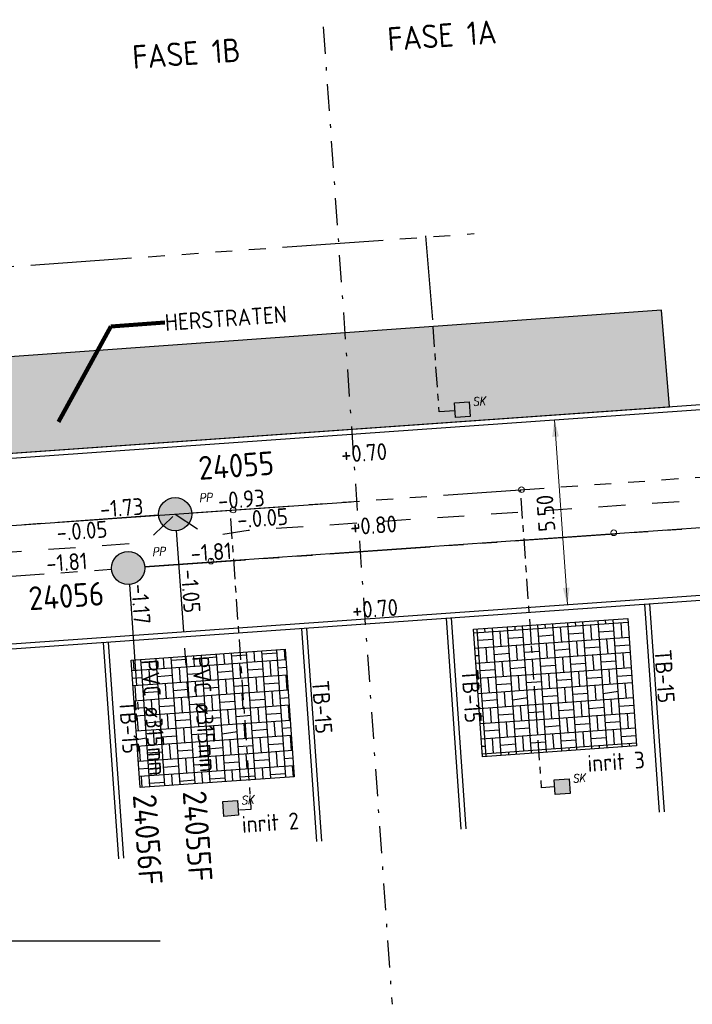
# Model space of a CAD drawing. Extents: x -410 to 7352, y -1401 to 655.
# Tile 20 of 185: x -88 to -68, y -251 to -221. Entities that reach past the tile are written whole.
import ezdxf
from ezdxf.enums import TextEntityAlignment as Align

# ---------------------------------------------------------------- set-up
doc = ezdxf.new("R2010")
doc.units = 0
doc.header["$MEASUREMENT"] = 0
for name, pattern in [('DGN Style 4', [1.6, 0.8, -0.4, 0, -0.4]), ('DRAIN streng', [1.6, 0.8, -0.8]), ('DWA streng', [5.5, 3, -0.5, 0.5, -0.5, 0.5, -0.5]), ('VRWA kolkafvoer', [1.2, 0.6, -0.2, 0.2, -0.2]), ('VRWA streng', [7.5, 3, -0.5, 0.5, -0.5, 0.5, -0.5, 0.5, -0.5, 0.5, -0.5])]:
    doc.linetypes.add(name, pattern=pattern)
for name, color, linetype in [('ALG werkgrens', 7, 'Continuous'), ('DWARS doorsnedelijn', 7, 'DGN Style 4'), ('RIO aanbr ALG inlaat', 7, 'Continuous'), ('RIO aanbr ALG kolken en draingoten', 7, 'Continuous'), ('RIO aanbr DRAIN streng', 5, 'DRAIN streng'), ('RIO aanbr DWA BOB en stroomrichting', 30, 'Continuous'), ('RIO aanbr DWA putnummer', 30, 'Continuous'), ('RIO aanbr DWA putten', 30, 'Continuous'), ('RIO aanbr DWA streng', 30, 'DWA streng'), ('RIO aanbr DWA strenggegevens', 30, 'Continuous'), ('RIO aanbr VRWA BOB en stroomrichting', 4, 'Continuous'), ('RIO aanbr VRWA kolkafvoer', 4, 'VRWA kolkafvoer'), ('RIO aanbr VRWA putnummer', 4, 'Continuous'), ('RIO aanbr VRWA putten en uitstroombakken', 4, 'Continuous'), ('RIO aanbr VRWA streng', 4, 'VRWA streng'), ('RIO aanbr VRWA strenggegevens', 4, 'Continuous'), ('RIO best VRWA streng', 253, 'VRWA streng'), ('VERH aanbr arcering', 252, 'Continuous'), ('VERH aanbr maatvoering', 7, 'Continuous'), ('VERH aanbr tekst hoogtemaat', 5, 'Continuous'), ('VERH aanbr tekst kantopsluiting', 5, 'Continuous'), ('VERH aanbr tekst overig', 7, 'Continuous'), ('VERH aanbr trottoirband', 2, 'Continuous')]:
    doc.layers.add(name, color=color, linetype=linetype)
doc.layers.add('ALG_viewport', color=7, linetype='Continuous', plot=False)
doc.layers.add('VERH aanbr arcering lijnen', color=3, linetype='Continuous', plot=False)
doc.styles.add('rio BOB 2 mm', font='isocp.shx', dxfattribs={"height": 0.0025})
doc.styles.add('rio putnummer 3.5 mm', font='isocp.shx', dxfattribs={"height": 0.0035})
doc.styles.add('rio tekst strenggegevens 2 mm', font='isocp.shx', dxfattribs={"height": 0.0025})
doc.styles.add('Style-ENGINEERING I 0.20944', font='txt.shx', dxfattribs={"oblique": 12})
doc.styles.add('Style-INTL_ISO', font='isocp.shx')
doc.styles.add('verh hoogtemaat 2 mm', font='isocp.shx', dxfattribs={"height": 0.0025})
doc.styles.add('verh kantopsluiting 2 mm', font='isocp.shx', dxfattribs={"height": 0.0025})
doc.styles.add('verh tekst overig 2 mm', font='isocp.shx', dxfattribs={"height": 0.0025})
doc.styles.add('verh tekst overig 3 mm', font='isocp.shx', dxfattribs={"height": 0.0035})
doc.dimstyles.new('maatvoering', dxfattribs={"dimscale": 200, "dimtxt": 0.0025, "dimasz": 0.0025, "dimexe": 0.00125, "dimexo": 0.00125, "dimgap": 0.001, "dimtad": 1, "dimjust": 1, "dimzin": 3, "dimdsep": 46, "dimtxsty": 'Style-INTL_ISO', "dimcen": 0.09, "dimse1": 1, "dimse2": 1, "dimclrd": 7, "dimclre": 7, "dimclrt": 256, "dimadec": 4, "dimazin": 3, "dimtfac": 1, "dimtmove": 1, "dimatfit": 3, "dimfxl": 1, "dimfrac": 2, "dimtzin": 3, "dimlwd": 0, "dimlwe": 0, "dimarcsym": 0})

# ---------------------------------------------------------------- blocks, each defined once
blk = doc.blocks.new('POLYESTERPUT')
at = {"layer": 'RIO aanbr DWA putten'}
blk.add_hatch(color=256, dxfattribs=at).paths.add_polyline_path([(-0.4927991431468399, 0.000892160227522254, 0.9999999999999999), (0.492799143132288, -0.000892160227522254, 0.9999999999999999)])
blk.add_circle((0, 0), 0.49279995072, dxfattribs=at)
at = {"layer": 'RIO aanbr DWA putten', "style": 'Style-ENGINEERING I 0.20944', "oblique": 12.00002806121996, "width": 0.88}
blk.add_text('PP', height=0.2499999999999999, rotation=359.8962722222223, dxfattribs=at).set_placement((0.7365504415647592, 0.2975719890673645))
blk = doc.blocks.new('POLYESTERPUT_1')
at = {"layer": 'RIO aanbr VRWA putten en uitstroombakken'}
blk.add_hatch(color=256, dxfattribs=at).paths.add_polyline_path([(-0.4927991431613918, 0.0008921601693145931, 0.9999999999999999), (0.492799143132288, -0.0008921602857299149, 0.9999999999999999)])
blk.add_circle((0, -5.820766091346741e-11), 0.49279995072, dxfattribs=at)
at = {"layer": 'RIO aanbr VRWA putten en uitstroombakken', "style": 'Style-ENGINEERING I 0.20944', "oblique": 12.00002806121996, "width": 0.88}
blk.add_text('PP', height=0.2499999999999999, rotation=359.8962722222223, dxfattribs=at).set_placement((0.7365504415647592, 0.2975719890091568))
blk = doc.blocks.new('*D131')
at = {"layer": 'Defpoints', "transparency": 16777216}
for p in [(73911.47146776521, 444999.1088925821), (73912.80268201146, 444996.4632182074), (73912.99712048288, 444993.7021739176), (73911.85786996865, 444993.6219455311)]:
    blk.add_point(p, dxfattribs=at)
at = {"layer": 'VERH aanbr maatvoering', "color": 7, "linetype": 'Continuous', "lineweight": 0, "transparency": 16777216}
blk.add_line((73912.61071827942, 444999.1891209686), (73912.99712048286, 444993.7021739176), dxfattribs=at)
at = {"layer": 'VERH aanbr maatvoering', "lineweight": 0, "transparency": 16777216, "extrusion": (0, 0, -1)}
blk.add_solid([(-73912.54608937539, 444998.6833313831), (-73912.61071827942, 444999.1891209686), (-73912.7455952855, 444998.6973810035)], dxfattribs=at)
at = {"layer": 'VERH aanbr maatvoering', "lineweight": 0, "transparency": 16777216}
blk.add_solid([(73913.06174938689, 444994.2079635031), (73912.99712048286, 444993.7021739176), (73912.86224347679, 444994.1939138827)], dxfattribs=at)
at = {"layer": 'VERH aanbr maatvoering', "linetype": 'Continuous', "transparency": 16777216, "style": 'Style-INTL_ISO'}
blk.add_text('5.50', height=0.5, rotation=94.02823749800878, dxfattribs=at).set_placement((73912.3933039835, 444995.8705570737), align=Align.MIDDLE_LEFT)
blk = doc.blocks.new('STRAATKOLK')
at = {"layer": 'RIO aanbr ALG kolken en draingoten'}
for p, q in [((-0.2197497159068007, 0.220000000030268), (0.2202502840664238, 0.2189999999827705)), ((-0.2197497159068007, -0.2199999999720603), (-0.2197497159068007, 0.220000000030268)), ((0.2202502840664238, 0.2189999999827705), (0.2202502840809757, -0.2189999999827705)), ((0.2202502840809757, -0.2189999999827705), (-0.2197497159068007, -0.2199999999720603))]:
    blk.add_line(p, q, dxfattribs=at)
at = {"layer": 'RIO aanbr ALG kolken en draingoten', "extrusion": (0, 0, -1)}
blk.add_solid([(0.2197497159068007, 0.220000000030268), (0.2197497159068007, -0.2199999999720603), (-0.2202502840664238, 0.2189999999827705), (-0.2202502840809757, -0.2189999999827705)], dxfattribs=at)
at = {"layer": 'RIO aanbr ALG kolken en draingoten', "style": 'Style-ENGINEERING I 0.20944', "oblique": 12.00002806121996, "width": 0.88}
blk.add_text('SK', height=0.2499999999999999, rotation=359.955613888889, dxfattribs=at).set_placement((0.3202502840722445, 0.09199999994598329))
blk = doc.blocks.new('INLAAT')
at = {"color": 0, "linetype": 'ByBlock', "lineweight": -2}
blk.add_circle((-0.0002548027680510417, -2.852859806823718e-05), 0.083804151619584, dxfattribs=at)
blk = doc.blocks.new('A$C1E1F0ED6')
at = {"layer": 'VERH aanbr arcering'}
h = blk.add_hatch(dxfattribs=at)
h.set_pattern_fill('ELLEBOOG', color=256, style=0)
h.set_pattern_definition([(184.027333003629, (187.4548129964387, 12.17203365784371), (-2.87897001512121, 2.503986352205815), [0.676, -2.02]), (94.02733300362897, (187.229371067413, 12.15616114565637), (-2.499715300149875, -2.882679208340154), [0.675, -2.025]), (184.027333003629, (187.3916038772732, 13.0698112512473), (-2.87897001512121, 2.503986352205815), [0.675, -2.021]), (184.027333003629, (187.3283947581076, 13.96758884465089), (-2.87897001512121, 2.503986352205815), [0.676, -2.02]), (184.027333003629, (186.557035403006, 12.10882453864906), (-2.87897001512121, 2.503986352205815), [0.676, -2.02]), (184.027333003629, (186.4938262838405, 13.00660213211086), (-2.87897001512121, 2.503986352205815), [0.676, -2.02]), (184.027333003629, (186.4306171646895, 13.90437972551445), (-2.87897001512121, 2.503986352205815), [0.676, -2.02]), (184.027333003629, (185.6592578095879, 12.04561541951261), (-2.87897001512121, 2.503986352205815), [0.676, -2.02]), (184.027333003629, (185.5950511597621, 12.94332278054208), (-2.87897001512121, 2.503986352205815), [0.675, -2.021]), (184.027333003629, (185.5329098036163, 13.8401730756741), (-2.87897001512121, 2.503986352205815), [0.6760007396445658, -2.019999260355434]), (94.02733300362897, (187.1661619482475, 13.05393873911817), (-2.499715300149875, -2.882679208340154), [0.675, -2.025]), (94.02733300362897, (187.1029528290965, 13.95171633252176), (-2.499715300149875, -2.882679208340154), [0.675, -2.025]), (94.02733300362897, (186.3315934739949, 12.09295202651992), (-2.499715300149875, -2.882679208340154), [0.675, -2.025]), (94.02733300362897, (186.2684545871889, 12.98973208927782), (-2.499715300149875, -2.882679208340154), [0.676, -2.024]), (94.02733300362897, (186.2051752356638, 13.88850721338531), (-2.499715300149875, -2.882679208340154), [0.675, -2.025]), (94.02733300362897, (185.4338158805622, 12.02974290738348), (-2.499715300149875, -2.882679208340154), [0.675, -2.025]), (94.02733300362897, (185.3716042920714, 12.9275907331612), (-2.499715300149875, -2.882679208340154), [0.6750007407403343, -2.024999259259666]), (94.02733300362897, (185.3073976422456, 13.82529809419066), (-2.499715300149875, -2.882679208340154), [0.675, -2.025]), (184.027333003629, (187.2135687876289, 12.38060554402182), (-2.87897001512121, 2.503986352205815), [0.674, -2.022]), (184.027333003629, (186.9753171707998, 12.58938812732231), (-2.87897001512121, 2.503986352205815), [0.677, -2.019]), (184.027333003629, (186.7330754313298, 12.79788978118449), (-2.87897001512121, 2.503986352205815), [0.674, -2.022]), (94.02733300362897, (186.9901219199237, 12.36487349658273), (-2.499715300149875, -2.882679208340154), [0.675, -2.025]), (94.02733300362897, (186.7488777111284, 12.57344538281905), (-2.499715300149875, -2.882679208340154), [0.675, -2.025]), (94.02733300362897, (186.5086310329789, 12.78208750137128), (-2.499715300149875, -2.882679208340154), [0.6750007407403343, -2.024999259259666]), (184.027333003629, (187.1503596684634, 13.27838313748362), (-2.87897001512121, 2.503986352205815), [0.674, -2.022]), (184.027333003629, (187.0871505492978, 14.1761607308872), (-2.87897001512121, 2.503986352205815), [0.674, -2.022]), (184.027333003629, (186.3157911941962, 12.31739642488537), (-2.87897001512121, 2.503986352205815), [0.674, -2.022]), (184.027333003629, (186.2525820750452, 13.21517401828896), (-2.87897001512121, 2.503986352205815), [0.674, -2.022]), (184.027333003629, (186.1894431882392, 14.11195408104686), (-2.87897001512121, 2.503986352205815), [0.6750007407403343, -2.020999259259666]), (184.027333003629, (185.4180136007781, 12.25418730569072), (-2.87897001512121, 2.503986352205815), [0.67, -2.026]), (189.2294265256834, (185.3547342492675, 13.15296242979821), (-26.70379921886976, -4.586797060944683), [0.6700007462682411, -29.10865496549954]), (184.027333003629, (185.2925928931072, 14.04981272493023), (-2.87897001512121, 2.503986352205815), [0.671, -2.025]), (184.027333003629, (186.911110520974, 13.48709548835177), (-2.87897001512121, 2.503986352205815), [0.676, -2.02]), (184.027333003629, (186.8479014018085, 14.38487308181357), (-2.87897001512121, 2.503986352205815), [0.677, -2.019]), (184.027333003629, (186.0765420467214, 12.52610877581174), (-2.87897001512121, 2.503986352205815), [0.676, -2.02]), (184.027333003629, (186.0133329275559, 13.42388636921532), (-2.87897001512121, 2.503986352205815), [0.676, -2.02]), (184.027333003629, (185.9501238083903, 14.32166396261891), (-2.87897001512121, 2.503986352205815), [0.6760007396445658, -2.019999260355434]), (184.027333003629, (185.1787644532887, 12.46289965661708), (-2.87897001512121, 2.503986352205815), [0.446, -2.25]), (184.027333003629, (185.1155553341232, 13.36067725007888), (-2.87897001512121, 2.503986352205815), [0.446, -2.25]), (184.027333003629, (185.0523462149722, 14.25845484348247), (-2.87897001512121, 2.503986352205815), [0.446, -2.25]), (184.027333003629, (186.6698663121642, 13.69566737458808), (-2.87897001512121, 2.503986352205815), [0.674, -2.022]), (184.027333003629, (186.6066571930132, 14.59344496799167), (-2.87897001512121, 2.503986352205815), [0.674, -2.022]), (184.027333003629, (185.8352978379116, 12.73468066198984), (-2.87897001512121, 2.503986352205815), [0.674, -2.022]), (184.027333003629, (185.7720887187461, 13.63245825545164), (-2.87897001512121, 2.503986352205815), [0.674, -2.022]), (184.027333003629, (185.7088795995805, 14.53023584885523), (-2.87897001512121, 2.503986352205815), [0.674, -2.022]), (184.027333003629, (184.9375202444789, 12.6714715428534), (-2.87897001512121, 2.503986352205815), [0.22, -2.476]), (184.027333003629, (184.8743111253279, 13.56924913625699), (-2.87897001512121, 2.503986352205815), [0.22, -2.476]), (184.027333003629, (184.8111020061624, 14.46702672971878), (-2.87897001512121, 2.503986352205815), [0.22, -2.476]), (94.02733300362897, (186.9269128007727, 13.26265109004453), (-2.499715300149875, -2.882679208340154), [0.6750007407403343, -2.024999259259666]), (94.02733300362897, (186.8636334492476, 14.16142621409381), (-2.499715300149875, -2.882679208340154), [0.673, -2.027]), (94.02733300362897, (186.0923443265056, 12.30166437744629), (-2.499715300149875, -2.882679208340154), [0.675, -2.025]), (94.02733300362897, (186.02913520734, 13.19944197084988), (-2.499715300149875, -2.882679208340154), [0.675, -2.025]), (94.02733300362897, (185.9659260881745, 14.09721956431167), (-2.499715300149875, -2.882679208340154), [0.674, -2.026]), (94.02733300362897, (185.1945667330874, 12.23845525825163), (-2.499715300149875, -2.882679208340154), [0.675, -2.025]), (94.02733300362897, (185.1313576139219, 13.13623285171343), (-2.499715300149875, -2.882679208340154), [0.675, -2.025]), (94.02733300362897, (185.0681484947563, 14.03401044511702), (-2.499715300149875, -2.882679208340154), [0.674, -2.026]), (94.02733300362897, (186.6856685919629, 13.47122297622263), (-2.499715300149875, -2.882679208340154), [0.6750007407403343, -2.024999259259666]), (94.02733300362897, (186.6224594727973, 14.36900056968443), (-2.499715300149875, -2.882679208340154), [0.449, -2.251]), (94.02733300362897, (185.8511001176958, 12.51023626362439), (-2.499715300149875, -2.882679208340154), [0.675, -2.025]), (94.02733300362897, (185.7878909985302, 13.40801385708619), (-2.499715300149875, -2.882679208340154), [0.675, -2.025]), (94.02733300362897, (185.7246818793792, 14.30579145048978), (-2.499715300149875, -2.882679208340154), [0.449, -2.251]), (94.02733300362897, (184.9533225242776, 12.44702714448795), (-2.499715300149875, -2.882679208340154), [0.675, -2.025]), (94.02733300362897, (184.8901134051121, 13.34480473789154), (-2.499715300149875, -2.882679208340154), [0.675, -2.025]), (94.02733300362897, (184.8269042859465, 14.24258233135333), (-2.499715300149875, -2.882679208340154), [0.449, -2.251]), (94.02733300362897, (186.4464194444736, 13.679935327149), (-2.499715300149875, -2.882679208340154), [0.675, -2.025]), (94.02733300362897, (186.383210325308, 14.57771292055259), (-2.499715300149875, -2.882679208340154), [0.2240022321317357, -2.475997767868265]), (94.02733300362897, (185.611921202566, 12.71795108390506), (-2.499715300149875, -2.882679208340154), [0.676, -2.024]), (94.02733300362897, (185.5486418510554, 13.61672620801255), (-2.499715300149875, -2.882679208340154), [0.675, -2.025]), (94.02733300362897, (185.4854327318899, 14.51450380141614), (-2.499715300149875, -2.882679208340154), [0.225, -2.475]), (94.02733300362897, (186.557035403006, 12.10882453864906), (-2.499715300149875, -2.882679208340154), [0.45, -2.25]), (94.02733300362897, (186.7804822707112, 12.12455658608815), (-2.499715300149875, -2.882679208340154), [0.225, -2.475]), (94.02733300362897, (185.8827046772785, 12.0613474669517), (-2.499715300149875, -2.882679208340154), [0.225, -2.475]), (94.02733300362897, (185.6592578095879, 12.04561541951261), (-2.499715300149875, -2.882679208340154), [0.4500011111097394, -2.249998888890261]), (94.02733300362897, (184.9849270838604, 11.99813834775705), (-2.499715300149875, -2.882679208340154), [0.225, -2.475]), (184.027333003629, (187.4232084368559, 12.6209224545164), (-2.87897001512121, 2.503986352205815), [0.226, -2.47]), (184.027333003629, (187.4074061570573, 12.84536685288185), (-2.87897001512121, 2.503986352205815), [0.4500011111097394, -2.245998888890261]), (184.027333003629, (187.3599993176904, 13.5187000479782), (-2.87897001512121, 2.503986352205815), [0.226, -2.47]), (184.027333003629, (187.3441970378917, 13.74314444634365), (-2.87897001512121, 2.503986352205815), [0.449, -2.247]), (184.027333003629, (187.2967901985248, 14.41647764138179), (-2.87897001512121, 2.503986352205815), [0.226, -2.47]), (184.027333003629, (187.2809879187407, 14.64092203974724), (-2.87897001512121, 2.503986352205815), [0.45, -2.246]), (94.02733300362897, (187.4548129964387, 12.17203365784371), (-2.499715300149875, -2.882679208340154), [0.45, -2.25]), (94.02733300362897, (187.4074061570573, 12.84536685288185), (-2.499715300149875, -2.882679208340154), [0.675, -2.025]), (94.02733300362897, (187.3441970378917, 13.74314444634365), (-2.499715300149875, -2.882679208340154), [0.675, -2.025]), (94.02733300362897, (187.2809879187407, 14.64092203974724), (-2.499715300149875, -2.882679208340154), [0.224, -2.476])])
h.paths.add_polyline_path([(213.8045235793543, 11.31641021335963), (213.5702663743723, 14.18217922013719), (188.8111053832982, 12.4138114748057), (188.8100532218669, 12.42854293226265), (183.9626849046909, 12.08233048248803), (184.1751705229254, 9.227279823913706)])
h = blk.add_hatch(dxfattribs=at)
h.set_pattern_fill('BLOKVR', color=256, style=0)
h.set_pattern_definition([(184.0282374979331, (213.4478344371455, 4.942499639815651), (-2.882999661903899, 2.503659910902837), [2.697000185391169, -0.002999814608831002]), (94.02823749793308, (213.4478344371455, 4.942499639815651), (-2.503659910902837, -2.882999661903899), []), (184.0282374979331, (213.4162227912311, 5.39138793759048), (-2.882999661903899, 2.503659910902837), [2.697, -0.003]), (184.0282374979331, (213.3846111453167, 5.840276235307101), (-2.882999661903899, 2.503659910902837), [2.697, -0.003]), (184.0282374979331, (213.3529994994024, 6.289164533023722), (-2.882999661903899, 2.503659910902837), [2.688, -0.012]), (184.0282374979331, (213.3213878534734, 6.738052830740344), (-2.882999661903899, 2.503659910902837), [2.697, -0.003]), (184.0282374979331, (213.289776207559, 7.186941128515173), (-2.882999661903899, 2.503659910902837), [2.696, -0.004]), (94.02823749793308, (212.9989461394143, 4.910887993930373), (-2.503659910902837, -2.882999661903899), [2.692, -0.008]), (94.02823749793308, (212.5500578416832, 4.879276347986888), (-2.503659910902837, -2.882999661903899), []), (94.02823749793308, (212.101169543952, 4.847664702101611), (-2.503659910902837, -2.882999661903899), []), (94.02823749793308, (211.6522812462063, 4.816053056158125), (-2.503659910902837, -2.882999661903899), []), (94.02823749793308, (211.2033929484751, 4.784441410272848), (-2.503659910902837, -2.882999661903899), []), (94.02823749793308, (213.2233902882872, 4.926693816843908), (-2.503659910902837, -2.882999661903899), [0.45, -2.25]), (184.0282374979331, (212.9832105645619, 5.134334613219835), (-2.882999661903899, 2.503659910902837), [0.451, -2.249]), (94.02823749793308, (213.1601669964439, 5.824470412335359), (-2.503659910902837, -2.882999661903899), [0.45, -2.25]), (94.02823749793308, (213.0979412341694, 6.722317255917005), (-2.503659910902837, -2.882999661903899), [0.4500011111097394, -2.249998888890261]), (94.02823749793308, (212.3256136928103, 4.863470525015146), (-2.503659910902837, -2.882999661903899), [0.45, -2.25]), (94.02823749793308, (212.2623904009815, 5.761247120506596), (-2.503659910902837, -2.882999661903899), [0.45, -2.25]), (94.02823749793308, (212.1991671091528, 6.659023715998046), (-2.503659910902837, -2.882999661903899), [0.45, -2.25]), (94.02823749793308, (211.4278370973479, 4.800247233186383), (-2.503659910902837, -2.882999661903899), [0.45, -2.25]), (94.02823749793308, (211.3646138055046, 5.698023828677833), (-2.503659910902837, -2.882999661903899), [0.45, -2.25]), (94.02823749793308, (211.3013905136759, 6.595800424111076), (-2.503659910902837, -2.882999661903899), [0.45, -2.25]), (189.2226664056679, (212.9199872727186, 6.032111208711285), (-2.693329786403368, -0.1896698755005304), [0.4500011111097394, -29.37247363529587]), (184.0282374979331, (212.8567639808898, 6.929887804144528), (-2.882999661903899, 2.503659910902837), [0.45, -2.25]), (184.0282374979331, (212.085433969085, 5.071111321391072), (-2.882999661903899, 2.503659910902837), [0.449, -2.251]), (184.0282374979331, (212.0222106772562, 5.968887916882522), (-2.882999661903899, 2.503659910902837), [0.45, -2.25]), (184.0282374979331, (211.9589873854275, 6.866664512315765), (-2.882999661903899, 2.503659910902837), [0.45, -2.25]), (184.0282374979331, (211.1877276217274, 5.006890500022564), (-2.882999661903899, 2.503659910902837), [0.4500011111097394, -2.249998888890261]), (184.0282374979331, (211.1244340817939, 5.90566462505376), (-2.882999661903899, 2.503659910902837), [0.45, -2.25]), (184.0282374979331, (211.0612107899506, 6.803441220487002), (-2.882999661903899, 2.503659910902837), [0.45, -2.25]), (94.02823749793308, (212.7429605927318, 5.342972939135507), (-2.503659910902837, -2.882999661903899), [0.451, -2.249]), (184.0282374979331, (213.4004872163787, 5.614834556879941), (-2.882999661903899, 2.503659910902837), [0.45, -2.25]), (184.0282374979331, (213.3372639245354, 6.512611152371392), (-2.882999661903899, 2.503659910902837), [0.45, -2.25]), (184.0282374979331, (213.2740406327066, 7.410387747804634), (-2.882999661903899, 2.503659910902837), [0.45, -2.25]), (184.0282374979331, (212.5027106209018, 5.551611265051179), (-2.882999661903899, 2.503659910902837), [0.45, -2.25]), (184.0282374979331, (212.4384897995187, 6.449317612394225), (-2.882999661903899, 2.503659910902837), [0.449, -2.251]), (184.0282374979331, (212.3763342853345, 7.346166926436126), (-2.882999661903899, 2.503659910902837), [0.4500011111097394, -2.249998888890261]), (184.0282374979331, (211.6049340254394, 5.488387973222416), (-2.882999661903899, 2.503659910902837), [0.45, -2.25]), (184.0282374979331, (211.5417107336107, 6.386164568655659), (-2.882999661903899, 2.503659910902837), [0.451, -2.249]), (184.0282374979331, (211.4784874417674, 7.283941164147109), (-2.882999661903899, 2.503659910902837), [0.45, -2.25]), (94.02823749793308, (212.6796670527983, 6.241747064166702), (-2.503659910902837, -2.882999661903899), [0.449, -2.251]), (94.02823749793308, (212.6164437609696, 7.139523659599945), (-2.503659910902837, -2.882999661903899), [0.45, -2.25]), (94.02823749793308, (211.8451137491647, 5.280747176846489), (-2.503659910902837, -2.882999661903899), [0.45, -2.25]), (94.02823749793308, (211.7818904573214, 6.17852377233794), (-2.503659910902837, -2.882999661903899), [0.4500011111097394, -2.249998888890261]), (94.02823749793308, (211.7186671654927, 7.076300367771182), (-2.503659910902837, -2.882999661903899), [0.45, -2.25]), (94.02823749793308, (210.9473371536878, 5.217523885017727), (-2.503659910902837, -2.882999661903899), [0.45, -2.25]), (94.02823749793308, (210.8841138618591, 6.115300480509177), (-2.503659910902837, -2.882999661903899), [0.45, -2.25]), (94.02823749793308, (210.8208905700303, 7.013077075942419), (-2.503659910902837, -2.882999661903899), [0.45, -2.25])])
h.paths.add_polyline_path([(207.9886418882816, 4.70522955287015), (208.255130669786, 0.921064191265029), (212.8323845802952, 1.243403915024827), (212.5658957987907, 5.027569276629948)])
h = blk.add_hatch(dxfattribs=at)
h.set_pattern_fill('BLOKVR', color=256, style=0)
h.set_pattern_definition([(184.0282374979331, (204.8138287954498, 3.934902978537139), (-2.882999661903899, 2.503659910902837), [2.697000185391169, -0.002999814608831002]), (94.02823749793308, (204.8138287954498, 3.934902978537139), (-2.503659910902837, -2.882999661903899), []), (184.0282374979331, (204.7822171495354, 4.383791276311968), (-2.882999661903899, 2.503659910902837), [2.697, -0.003]), (184.0282374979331, (204.750605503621, 4.832679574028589), (-2.882999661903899, 2.503659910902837), [2.697, -0.003]), (184.0282374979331, (204.7189938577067, 5.28156787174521), (-2.882999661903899, 2.503659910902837), [2.688, -0.012]), (184.0282374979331, (204.6873822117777, 5.730456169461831), (-2.882999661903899, 2.503659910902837), [2.697, -0.003]), (184.0282374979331, (204.6557705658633, 6.17934446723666), (-2.882999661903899, 2.503659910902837), [2.696, -0.004]), (94.02823749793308, (204.3649404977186, 3.903291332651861), (-2.503659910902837, -2.882999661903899), [2.692, -0.008]), (94.02823749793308, (203.9160521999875, 3.871679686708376), (-2.503659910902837, -2.882999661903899), []), (94.02823749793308, (203.4671639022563, 3.840068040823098), (-2.503659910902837, -2.882999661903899), []), (94.02823749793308, (203.0182756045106, 3.808456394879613), (-2.503659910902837, -2.882999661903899), []), (94.02823749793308, (202.5693873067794, 3.776844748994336), (-2.503659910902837, -2.882999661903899), []), (94.02823749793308, (204.5893846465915, 3.919097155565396), (-2.503659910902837, -2.882999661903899), [0.45, -2.25]), (184.0282374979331, (204.3492049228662, 4.126737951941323), (-2.882999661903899, 2.503659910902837), [0.451, -2.249]), (94.02823749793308, (204.5261613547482, 4.816873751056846), (-2.503659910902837, -2.882999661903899), [0.45, -2.25]), (94.02823749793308, (204.4639355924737, 5.714720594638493), (-2.503659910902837, -2.882999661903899), [0.4500011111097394, -2.249998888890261]), (94.02823749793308, (203.6916080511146, 3.855873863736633), (-2.503659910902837, -2.882999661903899), [0.45, -2.25]), (94.02823749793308, (203.6283847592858, 4.753650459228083), (-2.503659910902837, -2.882999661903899), [0.45, -2.25]), (94.02823749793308, (203.5651614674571, 5.651427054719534), (-2.503659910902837, -2.882999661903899), [0.45, -2.25]), (94.02823749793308, (202.7938314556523, 3.79265057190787), (-2.503659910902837, -2.882999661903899), [0.45, -2.25]), (94.02823749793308, (202.7306081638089, 4.690427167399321), (-2.503659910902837, -2.882999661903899), [0.45, -2.25]), (94.02823749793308, (202.6673848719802, 5.588203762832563), (-2.503659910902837, -2.882999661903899), [0.45, -2.25]), (189.2226664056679, (204.2859816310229, 5.024514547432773), (-2.693329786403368, -0.1896698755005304), [0.4500011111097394, -29.37247363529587]), (184.0282374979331, (204.2227583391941, 5.922291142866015), (-2.882999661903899, 2.503659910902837), [0.45, -2.25]), (184.0282374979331, (203.4514283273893, 4.06351466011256), (-2.882999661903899, 2.503659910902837), [0.449, -2.251]), (184.0282374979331, (203.3882050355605, 4.96129125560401), (-2.882999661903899, 2.503659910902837), [0.45, -2.25]), (184.0282374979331, (203.3249817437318, 5.859067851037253), (-2.882999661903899, 2.503659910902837), [0.45, -2.25]), (184.0282374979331, (202.5537219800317, 3.999293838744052), (-2.882999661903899, 2.503659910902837), [0.4500011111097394, -2.249998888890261]), (184.0282374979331, (202.4904284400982, 4.898067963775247), (-2.882999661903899, 2.503659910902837), [0.45, -2.25]), (184.0282374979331, (202.4272051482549, 5.79584455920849), (-2.882999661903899, 2.503659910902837), [0.45, -2.25]), (94.02823749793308, (204.1089549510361, 4.335376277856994), (-2.503659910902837, -2.882999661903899), [0.451, -2.249]), (184.0282374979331, (204.766481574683, 4.607237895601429), (-2.882999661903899, 2.503659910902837), [0.45, -2.25]), (184.0282374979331, (204.7032582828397, 5.505014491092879), (-2.882999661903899, 2.503659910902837), [0.45, -2.25]), (184.0282374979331, (204.6400349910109, 6.402791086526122), (-2.882999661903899, 2.503659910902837), [0.45, -2.25]), (184.0282374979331, (203.8687049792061, 4.544014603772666), (-2.882999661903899, 2.503659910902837), [0.45, -2.25]), (184.0282374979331, (203.804484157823, 5.441720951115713), (-2.882999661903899, 2.503659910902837), [0.449, -2.251]), (184.0282374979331, (203.7423286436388, 6.338570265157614), (-2.882999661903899, 2.503659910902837), [0.4500011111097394, -2.249998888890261]), (184.0282374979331, (202.9709283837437, 4.480791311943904), (-2.882999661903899, 2.503659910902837), [0.45, -2.25]), (184.0282374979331, (202.907705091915, 5.378567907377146), (-2.882999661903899, 2.503659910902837), [0.451, -2.249]), (184.0282374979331, (202.8444818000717, 6.276344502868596), (-2.882999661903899, 2.503659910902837), [0.45, -2.25]), (94.02823749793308, (204.0456614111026, 5.23415040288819), (-2.503659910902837, -2.882999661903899), [0.449, -2.251]), (94.02823749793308, (203.9824381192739, 6.131926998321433), (-2.503659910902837, -2.882999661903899), [0.45, -2.25]), (94.02823749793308, (203.211108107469, 4.273150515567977), (-2.503659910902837, -2.882999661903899), [0.45, -2.25]), (94.02823749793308, (203.1478848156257, 5.170927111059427), (-2.503659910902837, -2.882999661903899), [0.4500011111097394, -2.249998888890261]), (94.02823749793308, (203.084661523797, 6.06870370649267), (-2.503659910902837, -2.882999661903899), [0.45, -2.25]), (94.02823749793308, (202.3133315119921, 4.209927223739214), (-2.503659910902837, -2.882999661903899), [0.45, -2.25]), (94.02823749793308, (202.2501082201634, 5.107703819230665), (-2.503659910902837, -2.882999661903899), [0.45, -2.25]), (94.02823749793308, (202.1868849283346, 6.005480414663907), (-2.503659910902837, -2.882999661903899), [0.45, -2.25])])
h.paths.add_polyline_path([(197.8140201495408, 3.790087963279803), (198.0805089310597, 0.005922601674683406), (202.6577628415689, 0.3282623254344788), (202.3912740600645, 4.112427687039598)])
at = {"layer": 'ALG werkgrens', "ltscale": 0.2}
blk.add_line((179.3914355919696, -4.546199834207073), (198.673673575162, -4.546199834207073), dxfattribs=at)
at = {"layer": 'DWARS doorsnedelijn'}
blk.add_line((203.5191642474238, 22.59642209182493), (205.5634165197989, -6.432149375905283), dxfattribs=at)
at = {"layer": 'RIO aanbr DRAIN streng', "flags": 128}
for points in [[(199.1183008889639, 8.12685211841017), (199.961296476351, 7.571621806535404, 0.1866404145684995), (200.313830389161, 7.495231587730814), (201.2890382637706, 7.648255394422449, -0.02226508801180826), (201.3332718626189, 7.653191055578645), (246.5821437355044, 10.67119539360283, 0.207043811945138), (246.9352670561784, 10.85276009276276), (247.4799208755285, 11.5159669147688)], [(149.2418233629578, 4.614447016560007), (149.7643009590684, 4.195015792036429, 0.14489174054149), (150.0269587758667, 4.08746355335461), (151.1324015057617, 3.975579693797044, 0.04281328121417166), (151.2178614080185, 3.97427256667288), (198.0752652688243, 7.272857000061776, 0.1778704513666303), (198.3897970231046, 7.414201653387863), (199.1183008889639, 8.12685211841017)]]:
    blk.add_lwpolyline(points, format="xyb", dxfattribs=at)
at = {"layer": 'RIO aanbr DWA BOB en stroomrichting', "linetype": 'Continuous'}
blk.add_line((228.2762693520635, 8.676501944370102), (198.2150368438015, 6.559527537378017), dxfattribs=at)
at = {"layer": 'RIO aanbr DWA streng'}
for p, q in [((198.2150368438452, 6.559527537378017), (248.269579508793, 10.08447235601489)), ((148.3385593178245, 3.047122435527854), (197.2318718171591, 6.490291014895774)), ((197.7580725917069, 6.033326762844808), (198.0192692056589, 2.324310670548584))]:
    blk.add_line(p, q, dxfattribs=at)
at = {"layer": 'RIO aanbr VRWA BOB en stroomrichting', "linetype": 'Continuous'}
blk.add_line((179.9035012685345, 6.773706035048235), (204.3501575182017, 8.495290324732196), dxfattribs=at)
at = {"layer": 'RIO aanbr VRWA kolkafvoer', "flags": 128}
for points in [[(207.4282369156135, 11.19842368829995), (206.9634813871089, 11.16569463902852), (206.7630159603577, 14.01232225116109)], [(210.3859533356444, 0.026341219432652), (210.0075670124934, -0.0003055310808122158), (209.384323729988, 8.849806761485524)], [(201.0289747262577, -0.6579474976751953), (201.3821352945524, -0.6330771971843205), (200.7571155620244, 8.242260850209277)]]:
    blk.add_lwpolyline(points, dxfattribs=at)
at = {"layer": 'RIO aanbr VRWA streng'}
for p, q in [((199.609883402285, 8.161470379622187), (246.9874523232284, 11.49789714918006)), ((198.6267183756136, 8.092233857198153), (149.7334058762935, 4.649065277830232)), ((199.1529191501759, 7.635269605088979), (199.5194879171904, 2.429959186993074))]:
    blk.add_line(p, q, dxfattribs=at)
at = {"layer": 'RIO best VRWA streng'}
for p, q in [((179.8635622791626, 14.46624185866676), (208.0037063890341, 16.45572335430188)), ((206.7630159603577, 14.01232225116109), (206.565348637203, 16.39083340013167))]:
    blk.add_line(p, q, dxfattribs=at)
at = {"layer": 'VERH aanbr arcering lijnen', "flags": 128}
for points in [[(213.5702663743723, 14.18217922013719), (188.8111053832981, 12.4138114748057), (188.8100532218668, 12.42854293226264), (183.9626849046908, 12.08233048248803), (184.1751705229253, 9.227279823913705), (213.8045235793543, 11.31641021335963)], [(207.9886418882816, 4.705229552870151), (212.5658957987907, 5.027569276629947), (212.8323845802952, 1.243403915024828), (208.255130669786, 0.9210641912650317)], [(197.8140201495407, 3.790087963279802), (202.3912740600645, 4.112427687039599), (202.6577628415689, 0.3282623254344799), (198.0805089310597, 0.005922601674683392)]]:
    blk.add_lwpolyline(points, close=True, dxfattribs=at)
at = {"layer": 'VERH aanbr trottoirband'}
for p, q in [((150.0324877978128, 6.825451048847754), (249.2637488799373, 13.81352248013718)), ((150.0430245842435, 6.675821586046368), (249.2743451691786, 13.6638972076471)), ((149.8585303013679, 1.148670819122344), (257.3816824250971, 8.72067443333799)), ((149.8693481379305, 0.9990614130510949), (257.3921010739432, 8.571036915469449)), ((213.0624107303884, 5.449248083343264), (213.4971885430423, -0.7246370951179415)), ((213.2120401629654, 5.459785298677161), (213.6466543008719, -0.7117756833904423)), ((207.1671330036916, 5.034090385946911), (207.6083594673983, -1.231366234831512)), ((207.3167624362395, 5.044627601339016), (207.7578252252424, -1.218504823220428)), ((202.8738705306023, 4.731749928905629), (203.3197932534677, -1.600394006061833)), ((203.0234999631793, 4.742287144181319), (203.4692590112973, -1.587532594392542)), ((196.9785928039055, 4.316592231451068), (197.4309641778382, -2.107123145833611)), ((197.128222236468, 4.327129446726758), (197.5804299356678, -2.09426173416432))]:
    blk.add_line(p, q, dxfattribs=at)
at = {"layer": 'RIO aanbr ALG inlaat', "lineweight": 13}
for p in [(209.4095494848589, 8.851583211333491), (200.8411966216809, 8.24818201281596), (212.1524776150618, 7.572741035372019), (200.182123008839, 6.729763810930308)]:
    blk.add_blockref('INLAAT', p, dxfattribs=at)
at = {"layer": 'RIO aanbr ALG kolken en draingoten', "rotation": 4.028237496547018}
for p in [(207.6534108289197, 11.22649084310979), (210.6193009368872, 0.03134885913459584), (200.7704947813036, -0.6149356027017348)]:
    blk.add_blockref('STRAATKOLK', p, dxfattribs=at)
at = {"layer": 'RIO aanbr DWA putten', "rotation": 4.028237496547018}
blk.add_blockref('POLYESTERPUT', (197.7234543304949, 6.524909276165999), dxfattribs=at)
at = {"layer": 'RIO aanbr VRWA putten en uitstroombakken', "rotation": 4.028237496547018}
blk.add_blockref('POLYESTERPUT_1', (199.1183008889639, 8.12685211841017), dxfattribs=at)
at = {"layer": 'RIO aanbr DRAIN streng', "style": 'rio BOB 2 mm'}
for p in [(200.978224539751, 7.706469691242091), (195.6113731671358, 7.328524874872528)]:
    blk.add_text('-.0.05', height=0.5, rotation=4.028237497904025, dxfattribs=at).set_placement(p)
at = {"layer": 'RIO aanbr DWA BOB en stroomrichting', "char_height": 0.5, "attachment_point": 7, "line_spacing_factor": 0.84, "style": 'rio BOB 2 mm'}
for s, insert, rotation in [('-1.81', (195.3046142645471, 6.404668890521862), 4.028237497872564), ('\\W1.000000x;-1.81', (199.5952215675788, 6.706822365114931), 4.02823749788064), ('-1.17', (197.8079247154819, 6.036837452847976), 274.0282374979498)]:
    blk.add_mtext(s, dxfattribs=dict(at, insert=insert, rotation=rotation))
at = {"layer": 'RIO aanbr DWA putnummer', "linetype": 'Continuous', "style": 'rio putnummer 3.5 mm'}
for s, rotation, p in [('24056', 4.028237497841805, (194.787190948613, 5.267350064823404)), ('24056F', 274.0282390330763, (197.8601824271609, -0.218856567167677))]:
    blk.add_text(s, height=0.7000000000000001, rotation=rotation, dxfattribs=at).set_placement(p)
at = {"layer": 'RIO aanbr DWA strenggegevens', "linetype": 'Continuous', "style": 'rio tekst strenggegevens 2 mm'}
blk.add_text('PVC ø315mm', height=0.4999999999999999, rotation=274.0282374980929, dxfattribs=at).set_placement((198.117965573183, 3.791713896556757))
at = {"layer": 'RIO aanbr VRWA BOB en stroomrichting', "char_height": 0.5, "attachment_point": 7, "line_spacing_factor": 0.84, "style": 'rio BOB 2 mm'}
for s, insert, rotation in [('-0.93', (200.4073377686, 8.267728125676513), 4.028237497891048), ('\\W1.000000x;-1.73', (196.8992940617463, 8.02068440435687), 4.028237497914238), ('-1.05', (199.2853230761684, 6.466537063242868), 274.0282374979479)]:
    blk.add_mtext(s, dxfattribs=dict(at, insert=insert, rotation=rotation))
at = {"layer": 'RIO aanbr VRWA putnummer', "linetype": 'Continuous', "style": 'rio putnummer 3.5 mm'}
blk.add_text('24055', height=0.7000000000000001, rotation=4.028237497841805, dxfattribs=at).set_placement((199.8356481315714, 9.141506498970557))
at = {"layer": 'RIO aanbr VRWA putnummer', "linetype": 'Continuous', "insert": (199.3409353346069, -0.1145788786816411), "char_height": 0.7000000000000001, "attachment_point": 7, "rotation": 274.02823903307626, "line_spacing_factor": 0.7228915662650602, "style": 'rio putnummer 3.5 mm'}
blk.add_mtext('24055F', dxfattribs=at)
at = {"layer": 'RIO aanbr VRWA strenggegevens', "linetype": 'Continuous', "style": 'rio tekst strenggegevens 2 mm'}
blk.add_text('PVC ø315mm', height=0.4999999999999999, rotation=274.0282374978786, dxfattribs=at).set_placement((199.6192822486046, 3.892695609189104))
at = {"layer": 'VERH aanbr tekst hoogtemaat', "attachment_point": 7, "rotation": 4.028237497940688, "style": 'verh hoogtemaat 2 mm'}
for s, insert, char_height, line_spacing_factor in [('+0.70', (204.0659743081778, 9.646818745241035), 0.4999999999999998, 0.7228915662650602), ('+0.80', (204.3330713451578, 7.49549201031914), 0.5, 0.7228915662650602), ('+0.70', (204.3918849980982, 5.018856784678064), 0.4999999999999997, 0.7228915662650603)]:
    blk.add_mtext(s, dxfattribs=dict(at, insert=insert, char_height=char_height, line_spacing_factor=line_spacing_factor))
at = {"layer": 'VERH aanbr tekst kantopsluiting', "lineweight": 13, "style": 'verh kantopsluiting 2 mm'}
for s, rotation, p in [('TB-15', 274.0282374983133, (213.3587333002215, 4.088492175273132)), ('TB-15', 274.0282374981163, (207.6262220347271, 3.497324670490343)), ('TB-15', 274.0282374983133, (203.1841115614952, 3.173350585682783)), ('TB-15', 274.0282374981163, (197.4516002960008, 2.582183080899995)), ('inrit 3', 4.028237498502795, (211.3859662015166, 0.4658131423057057)), ('inrit 2', 4.028237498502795, (201.1161435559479, -1.345210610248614))]:
    blk.add_text(s, height=0.5, rotation=rotation, dxfattribs=at).set_placement(p)
at = {"layer": 'VERH aanbr tekst overig', "style": 'verh tekst overig 3 mm'}
for s, p in [('FASE 1A', (205.453306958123, 21.87899541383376)), ('FASE 1B', (197.872741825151, 21.34515627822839))]:
    blk.add_text(s, height=0.7, rotation=4.028237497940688, dxfattribs=at).set_placement(p)
at = {"layer": 'VERH aanbr tekst overig', "insert": (198.8142345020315, 13.81282312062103), "char_height": 0.4999999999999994, "attachment_point": 4, "rotation": 4.0282374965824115, "line_spacing_factor": 0.839999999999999, "style": 'verh tekst overig 2 mm'}
blk.add_mtext('HERSTRATEN', dxfattribs=at)
at = {"layer": 'VERH aanbr maatvoering', "color": 7, "linetype": 'Continuous', "lineweight": 0}
dim = blk.add_linear_dim(base=(210.7751384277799, 5.438544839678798), p1=(209.2494857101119, 10.84526350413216), p2=(209.6358879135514, 5.358316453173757), angle=274.0282374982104, dimstyle='maatvoering', dxfattribs=at)
dim.commit()
dim.dimension.update_dxf_attribs({"geometry": '*D131', "text_midpoint": (210.5806999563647, 8.199589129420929), "dimtype": 128, "insert": (-73702.2219820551, -444988.2636290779)})
at = {"layer": 'VERH aanbr tekst overig', "color": 7, "linetype": 'Continuous', "lineweight": 0}
blk.add_leader([(195.6507519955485, 10.86407215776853), (197.2085921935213, 13.69975045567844), (198.8142345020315, 13.81282312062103)], dimstyle='maatvoering', override={"dimasz": 0.001, "dimgap": 0, "dimtad": 0, "dimclrd": 0, "dimlwd": 65534}, dxfattribs=at)

msp = doc.modelspace()

# ---------------------------------------------------------------- block references
at = {"layer": 'ALG_viewport'}
msp.add_blockref('A$C1E1F0ED6', (-282.3911422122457, -244.1174478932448), dxfattribs=at)

doc.saveas('drawing.dxf')
